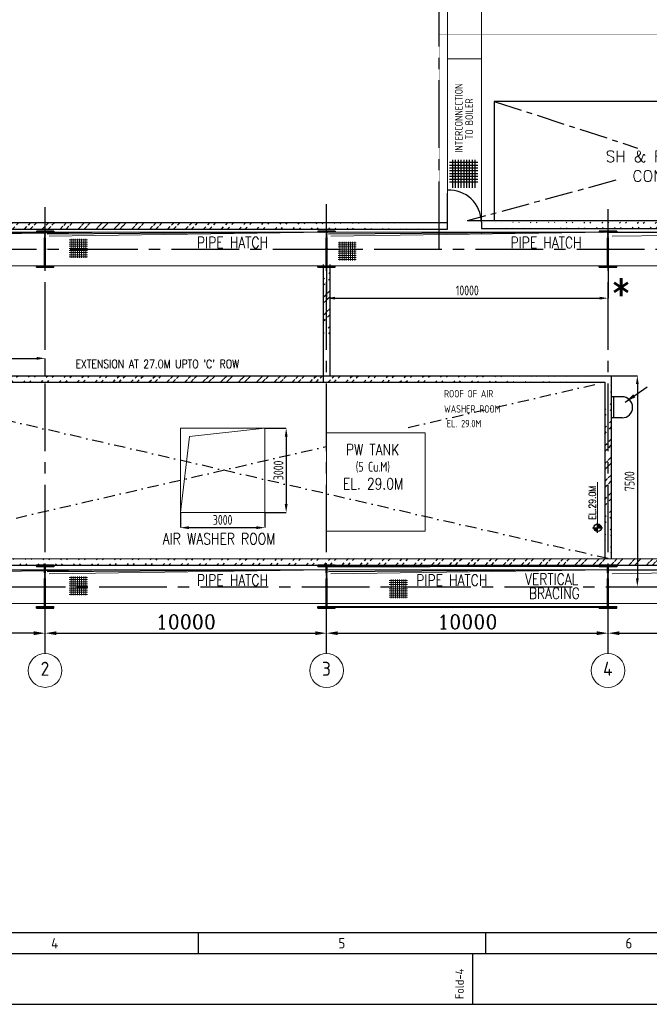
# Model space of a CAD drawing. Extents: x -287416 to 4934791, y -504132 to 1826789.
# Tile 3 of 256: x 1161 to 23528, y -330292 to -295295. Entities that reach past the tile are written whole.
import ezdxf
from ezdxf.enums import TextEntityAlignment as Align

# ---------------------------------------------------------------- set-up
doc = ezdxf.new("R2010")
doc.units = 0
doc.header["$LTSCALE"] = 800
doc.header["$MEASUREMENT"] = 0
for name, pattern in [('CENTER', [2, 1.25, -0.25, 0.25, -0.25]), ('CENTER2', [1.125, 0.75, -0.125, 0.125, -0.125]), ('CONTINOUS', [0]), ('DASHDOT', [1, 0.5, -0.25, 0, -0.25]), ('HIDDEN', [0.375, 0.25, -0.125])]:
    doc.linetypes.add(name, pattern=pattern)
doc.layers.get('0').update_dxf_attribs({"linetype": 'CONTINUOUS'})
doc.layers.get('DEFPOINTS').update_dxf_attribs({"linetype": 'CONTINUOUS'})
for name, color, linetype in [('CENTER', 2, 'CENTER'), ('COL', 1, 'CENTER'), ('EQP0', 1, 'CONTINUOUS'), ('GRID', 8, 'CENTER'), ('GT_1', 7, 'CONTINUOUS'), ('HATCH', 9, 'CONTINUOUS'), ('LOGO', 7, 'CONTINUOUS'), ('OBN', 1, 'CONTINUOUS'), ('STR', 2, 'CONTINUOUS'), ('WALL', 6, 'CONTINUOUS')]:
    doc.layers.add(name, color=color, linetype=linetype)
for name, color, linetype, lineweight in [('DIM', 4, 'CONTINUOUS', 15), ('PIPE OPENING HATCH', 7, 'CONTINUOUS', 13), ('T', 3, 'CONTINUOUS', 15), ('TEXT', 3, 'CONTINUOUS', 15)]:
    doc.layers.add(name, color=color, linetype=linetype, lineweight=lineweight)
doc.styles.add('ROMANC', font='romanc')
doc.styles.add('ROMANS', font='ISO9.shx', dxfattribs={"width": 0.8})
doc.styles.add('S1', font='SIMPLEX.SHX', dxfattribs={"height": 200})
doc.styles.add('S3', font='ROMANS1.SHX', dxfattribs={"width": 0.8})
doc.styles.get("Standard").update_dxf_attribs({"font": 'ISO9'})
doc.dimstyles.get("Standard").update_dxf_attribs({"dimtxt": 0.18, "dimasz": 0.18, "dimexe": 0.18, "dimexo": 0.0625, "dimgap": 0.09, "dimtad": 0, "dimtih": 1, "dimtoh": 1, "dimdec": 4, "dimzin": 0, "dimdsep": 46, "dimtxsty": 'Standard', "dimcen": 0.09, "dimadec": 0, "dimazin": 0, "dimtfac": 1, "dimtdec": 4, "dimtofl": 0, "dimtmove": 0, "dimatfit": 3, "dimfxl": 1, "dimtolj": 1, "dimtzin": 0, "dimarcsym": 0})
doc.dimstyles.new('STANDARD$0', dxfattribs={"dimtxt": 250, "dimasz": 200, "dimexe": 0, "dimexo": 0, "dimgap": 100, "dimtad": 1, "dimdec": 0, "dimzin": 0, "dimdsep": 46, "dimtxsty": 'S1', "dimcen": 0, "dimadec": 0, "dimazin": 0, "dimtfac": 1, "dimtdec": 0, "dimtmove": 2, "dimatfit": 3, "dimfxl": 1, "dimtolj": 1, "dimtzin": 0, "dimarcsym": 0})
pattern_1 = [(45, (-25068.97, -438911.1), (-318.198, 318.198), []), (45, (-24856.84, -438911.1), (-318.198, 318.198), [])]

# ---------------------------------------------------------------- blocks, each defined once
blk = doc.blocks.new('*D126')
at = {"layer": 'DEFPOINTS', "color": 0, "linetype": 'Continuous', "transparency": 16777216}
for p in [(12063, -317101), (22063, -317101), (22063, -317101)]:
    blk.add_point(p, dxfattribs=at)
at = {"layer": 'DIM', "color": 4, "linetype": 'Continuous', "lineweight": -2, "transparency": 16777216}
blk.add_line((12463, -317101), (21663, -317101), dxfattribs=at)
at = {"layer": 'DIM', "color": 4, "linetype": 'Continuous', "transparency": 16777216}
for points in [[(12463, -317034), (12463, -317168), (12063, -317101)], [(21663, -317034), (21663, -317168), (22063, -317101)]]:
    blk.add_solid(points, dxfattribs=at)
at = {"layer": 'DIM', "linetype": 'Continuous', "transparency": 16777216, "insert": (17063, -316701), "char_height": 500, "attachment_point": 5, "style": 'ROMANC'}
blk.add_mtext('\\A1;10000', dxfattribs=at)
blk = doc.blocks.new('*D127')
at = {"layer": 'DEFPOINTS', "color": 0, "linetype": 'Continuous', "transparency": 16777216}
for p in [(2063, -317101), (12063, -317101), (12063, -317101)]:
    blk.add_point(p, dxfattribs=at)
at = {"layer": 'DIM', "color": 4, "linetype": 'Continuous', "lineweight": -2, "transparency": 16777216}
blk.add_line((2463, -317101), (11663, -317101), dxfattribs=at)
at = {"layer": 'DIM', "color": 4, "linetype": 'Continuous', "transparency": 16777216}
for points in [[(2463, -317034), (2463, -317168), (2063, -317101)], [(11663, -317034), (11663, -317168), (12063, -317101)]]:
    blk.add_solid(points, dxfattribs=at)
at = {"layer": 'DIM', "linetype": 'Continuous', "transparency": 16777216, "insert": (7063, -316701), "char_height": 500, "attachment_point": 5, "style": 'ROMANC'}
blk.add_mtext('\\A1;10000', dxfattribs=at)
blk = doc.blocks.new('*D128')
at = {"layer": 'DEFPOINTS', "color": 0, "linetype": 'Continuous', "transparency": 16777216}
for p in [(-9937, -317101), (-9937, -317101), (2063, -317101)]:
    blk.add_point(p, dxfattribs=at)
at = {"layer": 'DIM', "color": 4, "linetype": 'Continuous', "lineweight": -2, "transparency": 16777216}
blk.add_line((1663, -317101), (-9537, -317101), dxfattribs=at)
at = {"layer": 'DIM', "color": 4, "linetype": 'Continuous', "transparency": 16777216}
for points in [[(-9537, -317034), (-9537, -317168), (-9937, -317101)], [(1663, -317034), (1663, -317168), (2063, -317101)]]:
    blk.add_solid(points, dxfattribs=at)
at = {"layer": 'DIM', "linetype": 'Continuous', "transparency": 16777216, "insert": (-3937, -316701), "char_height": 500, "attachment_point": 5, "style": 'ROMANC'}
blk.add_mtext('\\A1;12000', dxfattribs=at)
blk = doc.blocks.new('*D129')
at = {"layer": 'DEFPOINTS', "color": 0, "linetype": 'Continuous', "transparency": 16777216}
for p in [(22063, -317101), (32063, -317101), (32063, -317101)]:
    blk.add_point(p, dxfattribs=at)
at = {"layer": 'DIM', "color": 4, "linetype": 'Continuous', "lineweight": -2, "transparency": 16777216}
blk.add_line((22463, -317101), (31663, -317101), dxfattribs=at)
at = {"layer": 'DIM', "color": 4, "linetype": 'Continuous', "transparency": 16777216}
for points in [[(22463, -317034), (22463, -317168), (22063, -317101)], [(31663, -317034), (31663, -317168), (32063, -317101)]]:
    blk.add_solid(points, dxfattribs=at)
at = {"layer": 'DIM', "linetype": 'Continuous', "transparency": 16777216, "insert": (27690, -316701), "char_height": 500, "attachment_point": 5, "style": 'ROMANC'}
blk.add_mtext('\\A1;10000', dxfattribs=at)
blk = doc.blocks.new('A$C1C927E47')
at = {"layer": 'COL'}
h = blk.add_hatch(dxfattribs=at)
h.set_pattern_fill('ANSI31', color=256, scale=100, style=0)
h.paths.add_polyline_path([(16, 0), (0, 0), (0, -710), (16, -710)])
h.paths.add_polyline_path([(16, 710), (0, 710), (0, 0), (16, 0)])
h.paths.add_polyline_path([(0, 710), (-16, 710), (-16, 0), (0, 0)])
h.paths.add_polyline_path([(0, 0), (-16, 0), (-16, -710), (0, -710)])
h.paths.add_polyline_path([(-310, -710), (-310, -760), (0, -760), (0, -710)])
h.paths.add_polyline_path([(310, -760), (310, -710), (0, -710), (0, -760)])
h.paths.add_polyline_path([(310, 710), (310, 760), (0, 760), (0, 710)])
h.paths.add_polyline_path([(-310, 760), (-310, 710), (0, 710), (0, 760)])
for p, q in [((310, 760), (-310, 760)), ((-310, 760), (-310, 710)), ((310, 710), (-310, 710)), ((-16, -710), (-16, 710)), ((16, -710), (16, 710)), ((310, 760), (310, 710)), ((-310, -710), (310, -710)), ((-310, -760), (-310, -710)), ((-310, -760), (310, -760)), ((310, -760), (310, -710))]:
    blk.add_line(p, q, dxfattribs=at)
at = {"layer": 'COL', "color": 2}
for p, q in [((0, -792), (0, 792)), ((44, 0), (-44, 0)), ((44, 0), (-44, 0))]:
    blk.add_line(p, q, dxfattribs=at)
blk = doc.blocks.new('A$C14326149')
at = {"layer": 'COL'}
h = blk.add_hatch(dxfattribs=at)
h.set_pattern_fill('ANSI31', color=256, scale=100, style=0)
h.paths.add_polyline_path([(310, 640), (0, 640), (0, 600), (310, 600)])
h.paths.add_polyline_path([(0, 600), (0, 640), (-310, 640), (-310, 600)])
h.paths.add_polyline_path([(0, -640), (0, -600), (-310, -600), (-310, -640)])
h.paths.add_polyline_path([(0, -600), (0, -640), (310, -640), (310, -600)])
h.paths.add_polyline_path([(-16, 0), (0, 0), (0, 600), (-16, 600)])
h.paths.add_polyline_path([(0, 0), (16, 0), (16, 600), (0, 600)])
h.paths.add_polyline_path([(16, 0), (0, 0), (0, -600), (16, -600)])
h.paths.add_polyline_path([(-16, -600), (0, -600), (0, 0), (-16, 0)])
for p, q in [((310, 640), (-310, 640)), ((-310, 640), (-310, 600)), ((310, 600), (-310, 600)), ((-16, -600), (-16, 600)), ((16, -600), (16, 600)), ((310, 640), (310, 600)), ((-310, -600), (310, -600)), ((-310, -640), (-310, -600)), ((-310, -640), (310, -640)), ((310, -640), (310, -600))]:
    blk.add_line(p, q, dxfattribs=at)
at = {"layer": 'COL', "color": 2}
for p, q in [((0, -672), (0, 672)), ((44, 0), (-44, 0))]:
    blk.add_line(p, q, dxfattribs=at)
blk = doc.blocks.new('*D151')
at = {"layer": 'DEFPOINTS', "color": 0, "transparency": 16777216}
for p in [(22178, -307948), (22910, -315448), (23104, -315448)]:
    blk.add_point(p, dxfattribs=at)
at = {"layer": 'DIM', "color": 9, "lineweight": -2, "transparency": 16777216}
for p, q in [((22178, -307948), (23104, -307948)), ((23104, -308248), (23104, -315148)), ((22910, -315448), (23104, -315448))]:
    blk.add_line(p, q, dxfattribs=at)
at = {"layer": 'DIM', "color": 9, "transparency": 16777216}
for points in [[(23054, -308248), (23154, -308248), (23104, -307948)], [(23054, -315148), (23154, -315148), (23104, -315448)]]:
    blk.add_solid(points, dxfattribs=at)
at = {"layer": 'DIM', "transparency": 16777216, "insert": (22829, -311698), "char_height": 350, "attachment_point": 5, "rotation": 90, "style": 'ROMANS'}
blk.add_mtext('\\A1;7500', dxfattribs=at)
blk = doc.blocks.new('*D152')
at = {"layer": 'DEFPOINTS', "color": 0, "transparency": 16777216}
for p in [(2063, -307332), (-5437, -307948), (2063, -307948)]:
    blk.add_point(p, dxfattribs=at)
at = {"layer": 'DIM', "color": 9, "lineweight": -2, "transparency": 16777216}
for p, q in [((-5437, -307948), (-5437, -307332)), ((-5137, -307332), (1763, -307332)), ((2063, -307948), (2063, -307332))]:
    blk.add_line(p, q, dxfattribs=at)
at = {"layer": 'DIM', "color": 9, "transparency": 16777216}
for points in [[(-5137, -307282), (-5137, -307382), (-5437, -307332)], [(1763, -307282), (1763, -307382), (2063, -307332)]]:
    blk.add_solid(points, dxfattribs=at)
at = {"layer": 'DIM', "transparency": 16777216, "insert": (-1687, -307057), "char_height": 350, "attachment_point": 5, "style": 'ROMANS'}
blk.add_mtext('\\A1;7500', dxfattribs=at)
blk = doc.blocks.new('*D214')
at = {"layer": 'DEFPOINTS', "color": 0, "transparency": 16777216}
for p in [(12063, -303848), (22063, -303848), (22063, -305193)]:
    blk.add_point(p, dxfattribs=at)
at = {"layer": 'DIM', "color": 9, "lineweight": -2, "transparency": 16777216}
for p, q in [((12063, -303848), (12063, -305193)), ((22063, -303848), (22063, -305193)), ((12363, -305193), (21763, -305193))]:
    blk.add_line(p, q, dxfattribs=at)
at = {"layer": 'DIM', "color": 9, "transparency": 16777216}
for points in [[(12363, -305143), (12363, -305243), (12063, -305193)], [(21763, -305143), (21763, -305243), (22063, -305193)]]:
    blk.add_solid(points, dxfattribs=at)
at = {"layer": 'DIM', "transparency": 16777216, "insert": (17063, -304918), "char_height": 350, "attachment_point": 5, "style": 'ROMANS'}
blk.add_mtext('\\A1;10000', dxfattribs=at)
blk = doc.blocks.new('*D248')
at = {"layer": 'DEFPOINTS', "color": 0, "transparency": 16777216}
for p in [(6871, -312813), (9871, -312813), (9871, -313350)]:
    blk.add_point(p, dxfattribs=at)
at = {"layer": 'DIM', "color": 9, "lineweight": -2, "transparency": 16777216}
for p, q in [((6871, -312813), (6871, -313350)), ((9871, -312813), (9871, -313350)), ((7171, -313350), (9571, -313350))]:
    blk.add_line(p, q, dxfattribs=at)
at = {"layer": 'DIM', "color": 9, "transparency": 16777216}
for points in [[(7171, -313300), (7171, -313400), (6871, -313350)], [(9571, -313300), (9571, -313400), (9871, -313350)]]:
    blk.add_solid(points, dxfattribs=at)
at = {"layer": 'DIM', "transparency": 16777216, "insert": (8371, -313075), "char_height": 350, "attachment_point": 5, "style": 'ROMANS'}
blk.add_mtext('\\A1;3000', dxfattribs=at)
blk = doc.blocks.new('*D249')
at = {"layer": 'DEFPOINTS', "color": 0, "transparency": 16777216}
for p in [(9871, -309813), (9871, -312813), (10628, -312813)]:
    blk.add_point(p, dxfattribs=at)
at = {"layer": 'DIM', "color": 9, "lineweight": -2, "transparency": 16777216}
for p, q in [((9871, -309813), (10628, -309813)), ((10628, -310113), (10628, -312513)), ((9871, -312813), (10628, -312813))]:
    blk.add_line(p, q, dxfattribs=at)
at = {"layer": 'DIM', "color": 9, "transparency": 16777216}
for points in [[(10578, -310113), (10678, -310113), (10628, -309813)], [(10578, -312513), (10678, -312513), (10628, -312813)]]:
    blk.add_solid(points, dxfattribs=at)
at = {"layer": 'DIM', "transparency": 16777216, "insert": (10353, -311313), "char_height": 350, "attachment_point": 5, "rotation": 90, "style": 'ROMANS'}
blk.add_mtext('\\A1;3000', dxfattribs=at)
blk = doc.blocks.new('A$C731D3036')
for p, q in [((-2590.23, 37.8), (-251.24, 37.8)), ((-2012.15, 37.79), (-2012.15, 26.67)), ((-1860.96, 37.79), (-1860.96, 26.67)), ((-1867.63, 0), (-1867.63, 26.68))]:
    blk.add_line(p, q)
for points in [[(0, 1869.86), (-2643.59, 1869.86), (-2643.59, 0), (0, 0)], [(-26.68, 1843.18), (-2616.91, 1843.18), (-2616.91, 26.68), (-26.68, 26.68)]]:
    blk.add_lwpolyline(points, close=True)
for s, p in [('4', (-2087.75, 32.23)), ('5', (-1936.56, 32.23)), ('6', (-1785.37, 32.23))]:
    blk.add_text(s, height=5.56).set_placement(p, align=Align.MIDDLE)
blk.add_text('Fold-4', height=4.447, rotation=90).set_placement((-1872.32, 2.74))

msp = doc.modelspace()

# ---------------------------------------------------------------- hatches: boundary and pattern name
at = {"layer": 'DIM'}
h = msp.add_hatch(dxfattribs=at)
h.set_pattern_fill('ANSI37', color=256, scale=600, angle=45, style=0)
h.set_pattern_definition([(90, (-27615, -351646.91), (-75, 1e-14), []), (180, (-27615, -351646.91), (-1e-14, -75), [])])
h.paths.add_polyline_path([(3567.6, -303087.1), (2919.4, -303087.1), (2919.4, -303753.5), (3567.6, -303753.5)])
h = msp.add_hatch(dxfattribs=at)
h.set_pattern_fill('ANSI37', color=256, scale=600, angle=45, style=0)
h.set_pattern_definition([(90, (-18063.63, -351748.13), (-75, 1e-14), []), (180, (-18063.63, -351748.13), (-1e-14, -75), [])])
h.paths.add_polyline_path([(13119, -303188.3), (12470.8, -303188.3), (12470.8, -303854.7), (13119, -303854.7)])
h = msp.add_hatch(dxfattribs=at)
h.set_pattern_fill('ANSI37', color=256, scale=600, angle=45, style=0)
h.set_pattern_definition([(90, (-27615, -363646.85), (-75, 1e-14), []), (180, (-27615, -363646.85), (-1e-14, -75), [])])
h.paths.add_polyline_path([(3567.6, -315087), (2919.4, -315087), (2919.4, -315753.4), (3567.6, -315753.4)])
h = msp.add_hatch(dxfattribs=at)
h.set_pattern_fill('ANSI37', color=256, scale=600, angle=45, style=0)
h.set_pattern_definition([(90, (-16244, -363748.07), (-75, 1e-14), []), (180, (-16244, -363748.07), (-1e-14, -75), [])])
h.paths.add_polyline_path([(14938.6, -315188.2), (14290.4, -315188.2), (14290.4, -315854.7), (14938.6, -315854.7)])
at = {"layer": 'HATCH'}
h = msp.add_hatch(dxfattribs=at)
h.set_pattern_fill('ANSI32', color=256, scale=1200, style=0)
h.set_pattern_definition([(45, (-91715.47, -449872.3), (-318.198, 318.198), []), (45, (-91503.34, -449872.3), (-318.198, 318.198), [])])
edge = h.paths.add_edge_path()
edge.add_line((16063.1, -302508.6), (-7656.9, -302507.6))
edge.add_line((16063.1, -302735.3), (-7656.9, -302737.7))
h = msp.add_hatch(dxfattribs=at)
h.set_pattern_fill('ANSI32', color=256, scale=1200, style=0)
h.set_pattern_definition([(45, (-61215.47, -449851.63), (-318.198, 318.198), []), (45, (-61003.34, -449851.63), (-318.198, 318.198), [])])
edge = h.paths.add_edge_path()
edge.add_line((46563.1, -302487.9), (17563.1, -302487))
edge.add_line((46563.1, -302714.6), (17563.1, -302717))
h = msp.add_hatch(dxfattribs=at)
h.set_pattern_fill('ANSI32', color=256, scale=1200, style=0)
h.set_pattern_definition(pattern_1)
edge = h.paths.add_edge_path()
edge.add_line((11948.1, -303997.7), (11948.1, -306717.7))
edge.add_line((12178.1, -303997.7), (12178.1, -306947.7))
h = msp.add_hatch(dxfattribs=at)
h.set_pattern_fill('ANSI32', color=256, scale=1200, style=0)
h.set_pattern_definition([(45, (-25068.94, -438911.1), (-318.198, 318.198), []), (45, (-24856.8, -438911.1), (-318.198, 318.198), [])])
edge = h.paths.add_edge_path()
edge.add_line((11948.1, -303997.7), (11948.1, -306717.7))
edge.add_line((12178.1, -303997.7), (12178.1, -306947.7))
h = msp.add_hatch(dxfattribs=at)
h.set_pattern_fill('ANSI32', color=256, scale=1200, style=0)
h.set_pattern_definition(pattern_1)
edge = h.paths.add_edge_path()
edge.add_line((-4206.9, -308177.7), (21948.1, -308177.7))
edge.add_line((-4436.9, -307947.7), (22178.1, -307947.7))
h = msp.add_hatch(dxfattribs=at)
h.set_pattern_fill('ANSI32', color=256, scale=1200, style=0)
h.set_pattern_definition(pattern_1)
edge = h.paths.add_edge_path()
edge.add_line((22178.1, -307947.7), (22178.1, -314447.7))
edge.add_line((21948.1, -308177.7), (21948.1, -314447.7))
h = msp.add_hatch(dxfattribs=at)
h.set_pattern_fill('ANSI32', color=256, scale=1200, style=0)
h.set_pattern_definition([(45, (-25068.97, -438911.1), (-318.198, 318.198), []), (45, (-24856.84, -438911.1), (-318.198, 318.198), [])])
edge = h.paths.add_edge_path()
edge.add_line((-10336.9, -314447.7), (61947.4, -314447.7))
edge.add_line((-10566.9, -314677.7), (61947.4, -314677.4))

# ---------------------------------------------------------------- linework, layer by layer
at = {"linetype": 'ByBlock'}
for p, q in [((21691.1, -313533.3, -11), (21691.1, -313173.3, -11)), ((21511.1, -313353.3, -11), (21871.1, -313353.3, -11))]:
    msp.add_line(p, q, dxfattribs=at)
at = {"linetype": 'ByBlock', "const_width": 135, "elevation": -11}
for points in [[(21758.6, -313353.3, 0.4142136), (21691.1, -313285.8, 1)], [(21623.6, -313353.3, 0.4142136), (21691.1, -313420.8, 1)]]:
    msp.add_lwpolyline(points, format="xyb", dxfattribs=at)
at = {"linetype": 'ByBlock'}
msp.add_circle((21691.1, -313353.3, -11), 135, dxfattribs=at)
at = {"layer": 'CENTER'}
for p, q in [((18021.1, -298197.7), (23113.7, -299856.7)), ((22334.8, -301002.2), (17063.1, -302447.7))]:
    msp.add_line(p, q, dxfattribs=at)
at = {"layer": 'CENTER', "linetype": 'DASHDOT'}
for p, q in [((22063.1, -314447.8), (-5206.9, -308177.8)), ((14963.1, -309790.6), (21948.1, -308177.8)), ((-5206.9, -314447.8), (12063.1, -310460.2))]:
    msp.add_line(p, q, dxfattribs=at)
at = {"layer": 'DIM'}
for p, q in [((16363.1, -287947.7), (16363.1, -302737.7)), ((17563.1, -287947.7), (17563.1, -302597.7)), ((17563.1, -296688), (16363.1, -296688)), ((17563.1, -302847.6), (17563.1, -302912.4)), ((7193.4, -310108.8), (9870.5, -309812.7)), ((6870.5, -312812.7), (7193.4, -310108.8)), ((21691.1, -313173.3, -11), (21691.1, -311730.4, -11))]:
    msp.add_line(p, q, dxfattribs=at)
at = {"layer": 'DIM', "color": 1, "const_width": 10}
msp.add_lwpolyline([(16063.1, -302485.9), (48063.1, -302485.9), (48063.1, -295835.9), (16063.1, -295835.9)], close=True, dxfattribs=at)
at = {"layer": 'DIM'}
for points in [[(6870.5, -309812.7), (9870.5, -309812.7), (9870.5, -312812.7), (6870.5, -312812.7)], [(12063, -313474), (15563, -313474), (15563, -309974), (12063, -309974)]]:
    msp.add_lwpolyline(points, close=True, dxfattribs=at)
at = {"layer": 'EQP0'}
for p, q in [((22178.1, -308697.7), (22178.1, -309447.7)), ((22559.1, -308697.7), (22178.1, -308697.7)), ((22256.6, -308697.7), (22256.6, -309447.7)), ((22559.1, -309447.7), (22178.1, -309447.7))]:
    msp.add_line(p, q, dxfattribs=at)
msp.add_arc((22559.1, -309072.7), 375, 270, 90, dxfattribs=at)
at = {"layer": 'GRID', "linetype": 'CENTER2', "ltscale": 4}
for p, q in [((16063.1, -303447.7), (16063.1, -287947.7)), ((2063.1, -317825.7), (2063.1, -301964)), ((12063.1, -317825.7), (12063.1, -301849)), ((22063.1, -317825.7), (22063.1, -302030.7)), ((-11445.6, -303447.7), (86108.6, -303447.7)), ((-10415.2, -315447.7), (86155.8, -315447.6))]:
    msp.add_line(p, q, dxfattribs=at)
at = {"layer": 'GT_1', "flags": 128}
for points in [[(16533.8, -300274.9), (16533.8, -301274.9)], [(16633.8, -300274.9), (16633.8, -301274.9)], [(16733.8, -300274.9), (16733.8, -301274.9)], [(16833.8, -300274.9), (16833.8, -301274.9)], [(16833.8, -300274.9), (16833.8, -301274.9)], [(16933.8, -300274.9), (16933.8, -301274.9)], [(16933.8, -300274.9), (16933.8, -301274.9)], [(17033.8, -300274.9), (17033.8, -301274.9)], [(17133.8, -300274.9), (17133.8, -301274.9)], [(17133.8, -300274.9), (17133.8, -301274.9)], [(17233.8, -300274.9), (17233.8, -301274.9)], [(17333.8, -300274.9), (17333.8, -301274.9)], [(17433.8, -300374.9), (16433.8, -300374.9)], [(17433.8, -300474.9), (16433.8, -300474.9)], [(17433.8, -300574.9), (16433.8, -300574.9)], [(17433.8, -300661.3), (16433.8, -300661.3)], [(17433.8, -300768.1), (16433.8, -300768.1)], [(17433.8, -300868.1), (16433.8, -300868.1)], [(17433.8, -300974.9), (16433.8, -300974.9)], [(17433.8, -301074.9), (16433.8, -301074.9)]]:
    msp.add_lwpolyline(points, dxfattribs=at)
at = {"layer": 'OBN'}
for p, q in [((32563.1, -298197.7), (18021.1, -298197.7)), ((18021.1, -298197.7), (18021.1, -302447.7)), ((32563.1, -302447.7), (17063.1, -302447.7))]:
    msp.add_line(p, q, dxfattribs=at)
at = {"layer": 'PIPE OPENING HATCH', "color": 1, "lineweight": -2}
for p, q in [((4563.1, -302849.3), (-5365.1, -302917.4)), ((12063.1, -302849.3), (2134.9, -302917.4)), ((22063.1, -302849.3), (12134.9, -302917.4)), ((22063.1, -302847.6), (32063.1, -302847.6)), ((4563.1, -314849.3), (-5365.1, -314917.4)), ((12063.1, -314849.3), (2134.9, -314917.4)), ((22063.1, -314849.3), (12134.9, -314917.4)), ((22063.1, -314847.6), (32063.1, -314847.6))]:
    msp.add_line(p, q, dxfattribs=at)
at = {"layer": 'PIPE OPENING HATCH', "color": 1}
for p, q in [((-5289.6, -302989.5), (4563.1, -302847.6)), ((2210.5, -302989.5), (12063.1, -302847.6)), ((12210.5, -302989.5), (22063.1, -302847.6)), ((22210.5, -302989.5), (32063.1, -302847.6)), ((-5289.6, -314989.4), (4563.1, -314847.6)), ((2210.5, -314989.4), (12063.1, -314847.6)), ((12210.5, -314989.4), (22063.1, -314847.6)), ((22210.5, -314989.4), (32063.1, -314847.6))]:
    msp.add_line(p, q, dxfattribs=at)
for points in [[(-5436.9, -302847.6), (2063.1, -302847.6), (2063.1, -304047.6), (-5436.9, -304047.6)], [(2063.1, -302847.6), (12063.1, -302847.6), (12063.1, -304047.6), (2063.1, -304047.6)], [(12063.1, -302847.6), (22063.1, -302847.6), (22063.1, -304047.6), (12063.1, -304047.6)], [(22063.1, -302847.6), (32063.1, -302847.6), (32063.1, -304047.6), (22063.1, -304047.6)], [(-5436.9, -314847.6), (2063.1, -314847.6), (2063.1, -316047.6), (-5436.9, -316047.6)], [(2063.1, -314847.6), (12063.1, -314847.6), (12063.1, -316047.6), (2063.1, -316047.6)], [(12063.1, -314847.6), (22063.1, -314847.6), (22063.1, -316047.6), (12063.1, -316047.6)], [(22063.1, -314847.6), (32063.1, -314847.6), (32063.1, -316047.6), (22063.1, -316047.6)]]:
    msp.add_lwpolyline(points, close=True, dxfattribs=at)
at = {"layer": 'STR', "color": 7, "linetype": 'DASHDOT', "const_width": 70}
for points in [[(12373.1, -314722.7), (21753.1, -314712.7)], [(12373.1, -316172.7), (21753.1, -316172.7)]]:
    msp.add_lwpolyline(points, dxfattribs=at)
at = {"layer": 'TEXT'}
for centre in [(2063.1, -318425.5), (12063.1, -318425.7), (22063.1, -318425.7)]:
    msp.add_circle(centre, 600, dxfattribs=at)
at = {"layer": 'WALL'}
for p, q in [((16363.1, -302737.7), (16363.1, -301458.8)), ((17563.1, -302487), (17563.1, -302717)), ((17563.1, -302717), (46563.1, -302717)), ((-10336.9, -302737.7), (16363.1, -302737.7)), ((11948.1, -303997.7), (11948.1, -308177.7)), ((11948.1, -303997.7), (11948.1, -306717.7)), ((12178.1, -303997.7), (12178.1, -307947.7)), ((12178.1, -303997.7), (12178.1, -306947.7)), ((-5436.9, -307947.7), (22178.1, -307947.7)), ((22178.1, -307947.7), (22178.1, -314447.7)), ((-5206.9, -308177.7), (21948.1, -308177.7)), ((21948.1, -308177.7), (21948.1, -314447.7)), ((-10336.9, -314447.7), (61947.4, -314458.9)), ((-10566.9, -314677.7), (61947.4, -314677.4))]:
    msp.add_line(p, q, dxfattribs=at)
at = {"layer": 'WALL', "linetype": 'HIDDEN'}
for p, q in [((2178.1, -307947.7), (11948.1, -307947.7)), ((2178.1, -308177.7), (11946.5, -308177.7))]:
    msp.add_line(p, q, dxfattribs=at)
at = {"layer": 'WALL'}
msp.add_lwpolyline([(-7656.9, -305822.2), (-7656.9, -306112.2), (-10566.9, -306112.2), (-10566.9, -302507.7), (16363.1, -302507.7)], dxfattribs=at)
msp.add_arc((16406.6, -302503.8), 1156.6, 0.83462, 92.15742, dxfattribs=at)

# ---------------------------------------------------------------- block references
at = {"color": 1, "linetype": 'CONTINOUS', "lineweight": 15, "xscale": 67.46500254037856, "yscale": 67.46500254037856, "zscale": 67.46500254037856}
msp.add_blockref('A$C731D3036', (143254.7, -330291.9), dxfattribs=at)
at = {"layer": 'COL'}
for p in [(2063.1, -303447.7), (12063.1, -303447.7), (22063.1, -303447.7)]:
    msp.add_blockref('A$C14326149', p, dxfattribs=at)
at = {"layer": 'HATCH'}
for p in [(2063.1, -315447.7), (12063.1, -315447.7), (22063.1, -315447.7)]:
    msp.add_blockref('A$C1C927E47', p, dxfattribs=at)

# ---------------------------------------------------------------- texts
at = {"layer": 'LOGO', "color": 4, "style": 'ROMANC'}
for s, p in [('SH & RH ATTEMPERATOR', (25320.3, -300354.1)), ('CONTROL STATION', (25320.3, -301049.9))]:
    msp.add_text(s, height=400, dxfattribs=at).set_placement(p, align=Align.CENTER)
at = {"layer": 'T', "width": 0.8}
for s, height, style, p in [('PIPE HATCH', 400, 'S3', (7459.4, -303414.1)), ('PIPE HATCH', 400, 'S3', (18599, -303418.3)), ("EXTENSION AT 27.0M UPTO 'C' ROW", 300, 'S3', (3145.1, -307680.9)), ('ROOF OF AIR ', 262.5, 'ROMANS', (16237.1, -308720.8)), ('WASHER ROOM', 262.5, 'ROMANS', (16237.1, -309261.9)), ('EL. 29.0M', 262.5, 'ROMANS', (16334.3, -309780.9)), ('PW TANK', 400, 'S3', (12753.2, -310778.7)), ('EL. 29.0M', 400, 'S3', (12647.7, -311991.1)), ('AIR WASHER ROOM', 400, 'S3', (6241.8, -313944.4)), ('VERTICAL', 400, 'S3', (19114.2, -315381.1)), ('PIPE HATCH', 400, 'S3', (7459.4, -315414.1)), ('PIPE HATCH', 400, 'S3', (15249.7, -315418.3)), ('BRACING', 400, 'S3', (19247.6, -315882.8))]:
    msp.add_text(s, height=height, dxfattribs=dict(at, style=style)).set_placement(p)
at = {"layer": 'T', "style": 'ROMANS', "width": 0.8}
msp.add_text('(5 Cu.M)', height=350, dxfattribs=at).set_placement((13706.6, -311185.9), align=Align.MIDDLE_CENTER)
at = {"layer": 'T', "style": 'S3', "width": 0.8}
msp.add_text('EL.29.0M', height=250, rotation=90, dxfattribs=at).set_placement((21630.9, -313065.2, -11))
at = {"layer": 'T', "insert": (-4564.8, -305149.9), "char_height": 300, "width": 3025.285, "attachment_point": 1, "style": 'S3'}
msp.add_mtext('\\pi152.64;MACHINE ROOM \\P\\pi421.21;AT EL.24.5M', dxfattribs=at)
at = {"layer": 'TEXT', "style": 'ROMANS', "width": 0.9}
for s, p in [('INTERCONNECTION', (16897.6, -300025.4)), ('TO BOILER', (17268.4, -299554.6))]:
    msp.add_text(s, height=275, rotation=90, dxfattribs=at).set_placement(p)
at = {"layer": 'TEXT', "style": 'ROMANC'}
msp.add_text('*', height=1125, dxfattribs=at).set_placement((22139.3, -305288.2))
at = {"layer": 'TEXT', "style": 'ROMANS'}
for s, p in [('2', (2057.2, -318366.4)), ('3', (12057.2, -318366.6)), ('4', (22057.2, -318366.6))]:
    msp.add_text(s, height=500, dxfattribs=at).set_placement(p, align=Align.MIDDLE)

# ---------------------------------------------------------------- dimensions: what is measured, and where the dimension line sits
at = {"layer": 'DIM'}
for base, p1, p2, picture, middle in [((22063.1, -305193.3), (12063.1, -303847.7), (22063.1, -303847.7), '*D214', (17063.1, -304918.3)), ((2063.1, -307331.6), (-5436.9, -307947.7), (2063.1, -307947.7), '*D152', (-1686.9, -307056.6)), ((9870.5, -313350.3), (6870.5, -312812.7), (9870.5, -312812.7), '*D248', (8370.5, -313075.3))]:
    dim = msp.add_linear_dim(base=base, p1=p1, p2=p2, dimstyle='STANDARD$0', override={"dimtxt": 350, "dimasz": 300, "dimtxsty": 'ROMANS', "dimclrd": 9, "dimclre": 9, "dimclrt": 256, "dimtix": 1}, dxfattribs=at)
    dim.commit()
    dim.dimension.update_dxf_attribs({"geometry": picture, "text_midpoint": middle})
for base, p1, p2, picture, middle in [((23104.3, -315447.7), (22178.1, -307947.7), (22909.9, -315447.7), '*D151', (22829.3, -311697.7)), ((10627.9, -312812.7), (9870.5, -309812.7), (9870.5, -312812.7), '*D249', (10352.9, -311312.7))]:
    dim = msp.add_linear_dim(base=base, p1=p1, p2=p2, angle=90, dimstyle='STANDARD$0', override={"dimtxt": 350, "dimasz": 300, "dimtxsty": 'ROMANS', "dimclrd": 9, "dimclre": 9, "dimclrt": 256, "dimtix": 1}, dxfattribs=at)
    dim.commit()
    dim.dimension.update_dxf_attribs({"geometry": picture, "text_midpoint": middle})
at = {"layer": 'DIM', "linetype": 'Continuous'}
for base, p1, p2, picture, middle in [((-9936.9, -317100.9), (2063.1, -317100.9), (-9936.9, -317100.9), '*D128', (-3936.9, -316700.9)), ((12063.1, -317100.9), (2063.1, -317100.9), (12063.1, -317100.9), '*D127', (7063.1, -316700.9)), ((22063.1, -317100.9), (12063.1, -317100.9), (22063.1, -317100.9), '*D126', (17063.1, -316700.9))]:
    dim = msp.add_linear_dim(base=base, p1=p1, p2=p2, dimstyle='STANDARD$0', override={"dimscale": 100, "dimtxt": 5, "dimasz": 4, "dimgap": 1.5, "dimtxsty": 'ROMANC', "dimclrd": 4, "dimclre": 256, "dimclrt": 256, "dimtix": 1}, dxfattribs=at)
    dim.commit()
    dim.dimension.update_dxf_attribs({"geometry": picture, "text_midpoint": middle})
dim = msp.add_linear_dim(base=(32063.1, -317100.9), p1=(22063.1, -317100.9), p2=(32063.1, -317100.9), dimstyle='STANDARD$0', override={"dimscale": 100, "dimtxt": 5, "dimasz": 4, "dimgap": 1.5, "dimtxsty": 'ROMANC', "dimclrd": 4, "dimclre": 256, "dimclrt": 256, "dimtix": 1}, dxfattribs=at)
dim.commit()
dim.dimension.update_dxf_attribs({"geometry": '*D129', "text_midpoint": (27689.8, -316700.9), "dimtype": 160})

# ---------------------------------------------------------------- leaders
at = {"layer": 'DIM'}
msp.add_leader([(22666.5, -308890.5), (23458.5, -308339.6)], dimstyle='Standard', override={"dimscale": 100, "dimtxt": 4, "dimasz": 4, "dimexe": 0, "dimexo": 0, "dimgap": 1, "dimtad": 0, "dimtih": 0, "dimtoh": 0, "dimdec": 0, "dimtxsty": 'ROMANS', "dimcen": 0, "dimclrd": 2, "dimclre": 2, "dimclrt": 2, "dimtdec": 0, "dimtix": 1, "dimtofl": 1, "dimtmove": 2}, dxfattribs=at)

doc.saveas('drawing.dxf')
